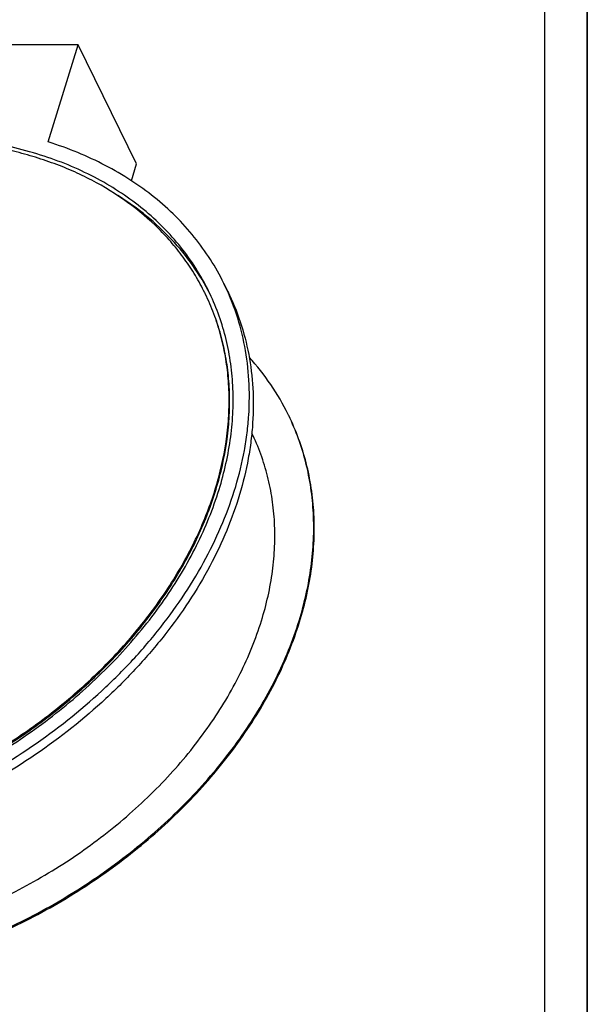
# Model space of a CAD drawing. Header units: millimetres. Extents: x 0 to 4200, y 0 to 2970.
# Tile 12 of 13: x 3533 to 4200, y 683 to 1840. Entities that reach past the tile are written whole.
import ezdxf

# ---------------------------------------------------------------- set-up
doc = ezdxf.new("R2010")
doc.units = ezdxf.units.MM
doc.header["$LTSCALE"] = 231
doc.layers.get('0').update_dxf_attribs({"linetype": 'CONTINUOUS'})
doc.layers.add('005_AXIS', color=7, linetype='CONTINUOUS')

msp = doc.modelspace()

# ---------------------------------------------------------------- linework, layer by layer
at = {"color": 7, "linetype": 'Continuous'}
for p, q in [((4200, 0), (4200, 2970)), ((3777.296, 1520.79), (3772.72, 1530.114))]:
    msp.add_line(p, q, dxfattribs=at)
at = {"color": 3, "linetype": 'Continuous'}
msp.add_line((4200, 2970), (4200, 0), dxfattribs=at)
at = {"color": 5, "linetype": 'Continuous'}
msp.add_line((4150, 50), (4150, 2920), dxfattribs=at)
at = {"color": 7, "linetype": 'Continuous'}
msp.add_arc((3591.34, 1249.822), 286.312, 25.861397, 26.138511, dxfattribs=at)
for points, knots in [([(3754.766, 1521.303), (3750.299, 1530.405), (3740.322, 1548.183), (3722.448, 1573.152), (3701.762, 1596.304), (3678.403, 1617.489), (3652.521, 1636.574), (3614.418, 1659.339), (3561.06, 1681.802), (3490.938, 1698.395), (3415.627, 1704.669), (3336.995, 1700.508), (3256.971, 1686.047), (3177.526, 1661.659), (3100.623, 1627.954), (3028.165, 1585.767), (2961.947, 1536.141), (2903.612, 1480.296), (2854.608, 1419.587), (2816.174, 1355.514), (2797.78, 1310.386), (2790.805, 1287.815)], [0, 0, 0, 0, 0.02530303, 0.05075197, 0.07648665, 0.10263524, 0.12930978, 0.15660301, 0.21325536, 0.2729662, 0.33571725, 0.40120826, 0.46891556, 0.53815214, 0.60812602, 0.67799663, 0.74693014, 0.8141549, 0.87901827, 0.94104552, 1, 1, 1, 1]), ([(3756.652, 1517.37), (3750.697, 1529.006), (3737.035, 1551.58), (3711.808, 1582.45), (3682.078, 1610.104), (3659.79, 1625.975), (3648.074, 1633.291)], [0, 0, 0, 0, 0.24406648, 0.49071895, 0.74208873, 1, 1, 1, 1]), ([(3767.13, 1287.815), (3773.355, 1307.96), (3780.272, 1338.661), (3783.888, 1379.797), (3783.754, 1409.814), (3780.796, 1439.157), (3775.03, 1467.664), (3766.486, 1495.169), (3758.96, 1512.756), (3754.766, 1521.303)], [0, 0, 0, 0, 0.26419147, 0.39185544, 0.5168953, 0.63971972, 0.7608103, 0.88070879, 1, 1, 1, 1]), ([(3848.371, 1375.954), (3842.4, 1388.122), (3828.641, 1411.747), (3811.697, 1433.195), (3802.506, 1443.332)], [0, 0, 0, 0, 0.49763545, 1, 1, 1, 1]), ([(3861.202, 1133.656), (3867.625, 1154.442), (3874.776, 1186.116), (3878.563, 1228.561), (3878.484, 1259.54), (3875.508, 1289.831), (3869.652, 1319.271), (3860.946, 1347.688), (3853.262, 1365.87), (3848.978, 1374.71)], [0, 0, 0, 0, 0.26415726, 0.39182657, 0.51688137, 0.63972389, 0.76082825, 0.88072809, 1, 1, 1, 1]), ([(3861.812, 1132.413), (3868.272, 1153.318), (3875.45, 1185.177), (3879.202, 1227.866), (3879.063, 1259.015), (3875.993, 1289.465), (3870.009, 1319.049), (3861.143, 1347.591), (3853.333, 1365.842), (3848.981, 1374.711)], [0, 0, 0, 0, 0.26419147, 0.39185544, 0.5168953, 0.63971972, 0.7608103, 0.88070879, 1, 1, 1, 1]), ([(3816.991, 1133.656), (3822.866, 1152.668), (3829.402, 1181.641), (3832.847, 1220.464), (3832.754, 1248.797), (3830.007, 1276.498), (3824.619, 1303.417), (3816.618, 1329.397), (3809.563, 1346.015), (3805.629, 1354.093)], [0, 0, 0, 0, 0.26417002, 0.3918374, 0.51688669, 0.63972251, 0.76082175, 0.88072104, 1, 1, 1, 1]), ([(2803.17, 1054.328), (2807.637, 1045.225), (2817.614, 1027.448), (2835.488, 1002.479), (2856.174, 979.326), (2879.533, 958.142), (2905.414, 939.056), (2943.517, 916.291), (2996.876, 893.828), (3066.997, 877.235), (3142.309, 870.962), (3220.941, 875.123), (3300.965, 889.583), (3380.41, 913.972), (3457.312, 947.677), (3529.77, 989.863), (3595.988, 1039.489), (3654.324, 1095.334), (3703.328, 1156.043), (3741.762, 1220.116), (3760.155, 1265.244), (3767.13, 1287.815)], [0, 0, 0, 0, 0.02530303, 0.05075197, 0.07648665, 0.10263524, 0.12930978, 0.15660301, 0.21325536, 0.2729662, 0.33571725, 0.40120826, 0.46891556, 0.53815214, 0.60812602, 0.67799663, 0.74693014, 0.8141549, 0.87901827, 0.94104552, 1, 1, 1, 1]), ([(2861.476, 890.114), (2866.111, 880.668), (2876.465, 862.22), (2895.013, 836.309), (2916.48, 812.283), (2940.72, 790.299), (2967.578, 770.493), (3007.119, 746.869), (3062.491, 723.558), (3135.259, 706.339), (3213.412, 699.829), (3295.011, 704.147), (3378.056, 719.153), (3460.498, 744.462), (3540.303, 779.439), (3615.495, 823.217), (3684.212, 874.716), (3744.749, 932.668), (3795.602, 995.668), (3835.486, 1062.159), (3854.574, 1108.99), (3861.812, 1132.413)], [0, 0, 0, 0, 0.02530303, 0.05075197, 0.07648665, 0.10263524, 0.12930978, 0.15660301, 0.21325536, 0.2729662, 0.33571725, 0.40120826, 0.46891556, 0.53815214, 0.60812602, 0.67799663, 0.74693014, 0.8141549, 0.87901827, 0.94104552, 1, 1, 1, 1]), ([(2861.479, 890.116), (2866.154, 880.704), (2876.584, 862.326), (2895.231, 836.526), (2916.782, 812.613), (2941.095, 790.742), (2968.011, 771.048), (3007.613, 747.571), (3063.024, 724.439), (3135.79, 707.41), (3213.899, 701.063), (3295.419, 705.515), (3378.354, 720.623), (3460.668, 746), (3540.331, 781.012), (3615.378, 824.793), (3683.956, 876.266), (3744.367, 934.167), (3795.115, 997.095), (3834.92, 1063.501), (3853.974, 1110.266), (3861.202, 1133.656)], [0, 0, 0, 0, 0.02529964, 0.05075106, 0.07649328, 0.10265351, 0.12934277, 0.15665274, 0.21334101, 0.27308508, 0.33586183, 0.40136831, 0.46907988, 0.53831003, 0.60826837, 0.67811665, 0.74702379, 0.814221, 0.87905832, 0.94106311, 1, 1, 1, 1]), ([(2904.294, 911.819), (2908.547, 903.216), (2918.039, 886.417), (2935.023, 862.828), (2954.663, 840.961), (2976.827, 820.958), (3001.374, 802.942), (3037.497, 781.461), (3088.059, 760.284), (3154.475, 744.671), (3225.783, 738.82), (3300.217, 742.835), (3375.954, 756.588), (3451.13, 779.725), (3523.892, 811.669), (3592.443, 851.628), (3655.086, 898.618), (3710.27, 951.484), (3756.627, 1008.947), (3792.987, 1069.588), (3810.39, 1112.296), (3816.991, 1133.656)], [0, 0, 0, 0, 0.02530095, 0.05075137, 0.07649058, 0.10264617, 0.12932958, 0.15663292, 0.21330695, 0.27303785, 0.33580443, 0.40130479, 0.46901469, 0.53824741, 0.60821192, 0.67806906, 0.74698665, 0.81419479, 0.87904244, 0.94105614, 1, 1, 1, 1])]:
    msp.add_open_spline(points, degree=3, knots=knots, dxfattribs=at)
at = {"layer": '005_AXIS', "color": 7, "linetype": 'Continuous'}
for p, q in [((3601.612, 1810.294), (3279.24, 1810.294)), ((3566.371, 1696.255), (3601.612, 1810.294)), ((3670.246, 1670.432), (3601.612, 1810.294)), ((3664.147, 1650.696), (3670.246, 1670.432))]:
    msp.add_line(p, q, dxfattribs=at)
msp.add_arc((3504.929, 1398.701), 273.298, 25.848206, 26.138506, dxfattribs=at)
for points, knots in [([(3750.277, 1519.1), (3746.892, 1525.999), (3739.522, 1539.539), (3726.767, 1558.898), (3712.35, 1577.249), (3690.857, 1600.423), (3659.923, 1626.58), (3624.853, 1648.105), (3594.441, 1662.656), (3570.243, 1672.288), (3544.971, 1680.495), (3509.633, 1689.586), (3463.234, 1697.137), (3425.332, 1699.062), (3406.053, 1699.062)], [0, 0, 0, 0, 0.05633166, 0.11285433, 0.16975426, 0.22720856, 0.34433094, 0.4654197, 0.52774491, 0.59132395, 0.65619967, 0.72239379, 0.85866789, 1, 1, 1, 1]), ([(3772.72, 1530.114), (3767.985, 1539.762), (3757.385, 1558.597), (3738.339, 1585.008), (3716.253, 1609.444), (3691.282, 1631.738), (3663.598, 1651.747), (3633.386, 1669.341), (3600.853, 1684.408), (3578.063, 1692.594), (3566.371, 1696.255)], [0, 0, 0, 0, 0.11839211, 0.23749624, 0.35799335, 0.48050529, 0.60557238, 0.73363762, 0.86503769, 1, 1, 1, 1]), ([(2785.215, 1045.517), (2790.94, 1033.851), (2804.059, 1011.173), (2828.301, 979.929), (2856.898, 951.688), (2883.936, 931.024), (2907.351, 916.239), (2932.316, 902.438), (2965.72, 887.535), (3008.475, 873.664), (3069.799, 860.297), (3134.565, 855.534), (3200.817, 858.785), (3269.52, 867.636), (3355.519, 888.931), (3454.897, 929.31), (3547.64, 983.21), (3617.101, 1038.204), (3666.138, 1087.131), (3709.245, 1137.546), (3745.104, 1191.689), (3772.052, 1248.373), (3787.24, 1290.678), (3795.89, 1326.218), (3800.248, 1354.41), (3802.88, 1381.977), (3803.078, 1416.006), (3798.237, 1455.904), (3788.356, 1494.195), (3778.445, 1518.448), (3772.72, 1530.114)], [0, 0, 0, 0, 0.02606007, 0.05234812, 0.07907774, 0.10643572, 0.12040522, 0.13458509, 0.16361234, 0.19359731, 0.22456662, 0.28931339, 0.3230297, 0.35749206, 0.42809367, 0.5, 0.57190633, 0.64250794, 0.6769703, 0.71068661, 0.77543338, 0.80640269, 0.83638766, 0.86541491, 0.87959478, 0.89356428, 0.92092226, 0.94765188, 0.97393993, 1, 1, 1, 1]), ([(3777.296, 1520.79), (3783.021, 1509.123), (3792.932, 1484.871), (3802.812, 1446.58), (3807.654, 1406.681), (3807.455, 1372.652), (3804.824, 1345.085), (3800.466, 1316.894), (3791.816, 1281.354), (3776.628, 1239.049), (3749.679, 1182.365), (3713.821, 1128.222), (3670.713, 1077.807), (3621.677, 1028.88), (3552.215, 973.886), (3459.472, 919.985), (3360.094, 879.606), (3274.095, 858.312), (3205.392, 849.461), (3139.141, 846.21), (3074.375, 850.973), (3013.05, 864.339), (2970.295, 878.211), (2936.891, 893.114), (2911.926, 906.915), (2888.511, 921.7), (2861.474, 942.364), (2832.877, 970.605), (2808.635, 1001.849), (2795.516, 1024.526), (2789.791, 1036.193)], [0, 0, 0, 0, 0.02606007, 0.05234812, 0.07907774, 0.10643572, 0.12040522, 0.13458509, 0.16361234, 0.19359731, 0.22456662, 0.28931339, 0.3230297, 0.35749206, 0.42809367, 0.5, 0.57190633, 0.64250794, 0.6769703, 0.71068661, 0.77543338, 0.80640269, 0.83638766, 0.86541491, 0.87959478, 0.89356428, 0.92092226, 0.94765188, 0.97393993, 1, 1, 1, 1]), ([(3151.883, 876.569), (3196.781, 876.569), (3265.183, 884.627), (3353.731, 908.958), (3419.658, 934.302), (3483.016, 966.045), (3542.687, 1003.618), (3597.587, 1046.347), (3646.728, 1093.466), (3689.22, 1144.134), (3724.292, 1197.451), (3751.296, 1252.478), (3769.72, 1308.229), (3777.685, 1354.966), (3779.326, 1391.563), (3778.253, 1418.279), (3774.889, 1444.402), (3769.248, 1469.815), (3761.356, 1494.393), (3754.609, 1510.166), (3750.884, 1517.855)], [0, 0, 0, 0, 0.13238678, 0.20103094, 0.27052594, 0.34027425, 0.40966639, 0.47810969, 0.54505739, 0.61003834, 0.67268781, 0.73277887, 0.79025332, 0.84524844, 0.87194017, 0.89816087, 0.92398631, 0.9495032, 0.97480712, 1, 1, 1, 1]), ([(3152.493, 875.325), (3197.469, 875.325), (3265.99, 883.411), (3354.681, 907.823), (3420.708, 933.249), (3484.149, 965.092), (3543.88, 1002.78), (3598.815, 1045.633), (3647.96, 1092.881), (3690.423, 1143.679), (3725.429, 1197.121), (3752.332, 1252.262), (3770.616, 1308.113), (3778.433, 1354.915), (3779.939, 1391.548), (3778.757, 1418.285), (3775.277, 1444.421), (3769.513, 1469.838), (3761.492, 1494.412), (3754.657, 1510.175), (3750.887, 1517.857)], [0, 0, 0, 0, 0.13243572, 0.20110728, 0.27062843, 0.34039929, 0.40980813, 0.47826039, 0.54520796, 0.61017911, 0.67280951, 0.7328739, 0.79031711, 0.84528098, 0.87195901, 0.89816824, 0.92398532, 0.94949771, 0.97480176, 1, 1, 1, 1])]:
    msp.add_open_spline(points, degree=3, knots=knots, dxfattribs=at)

doc.saveas('drawing.dxf')
